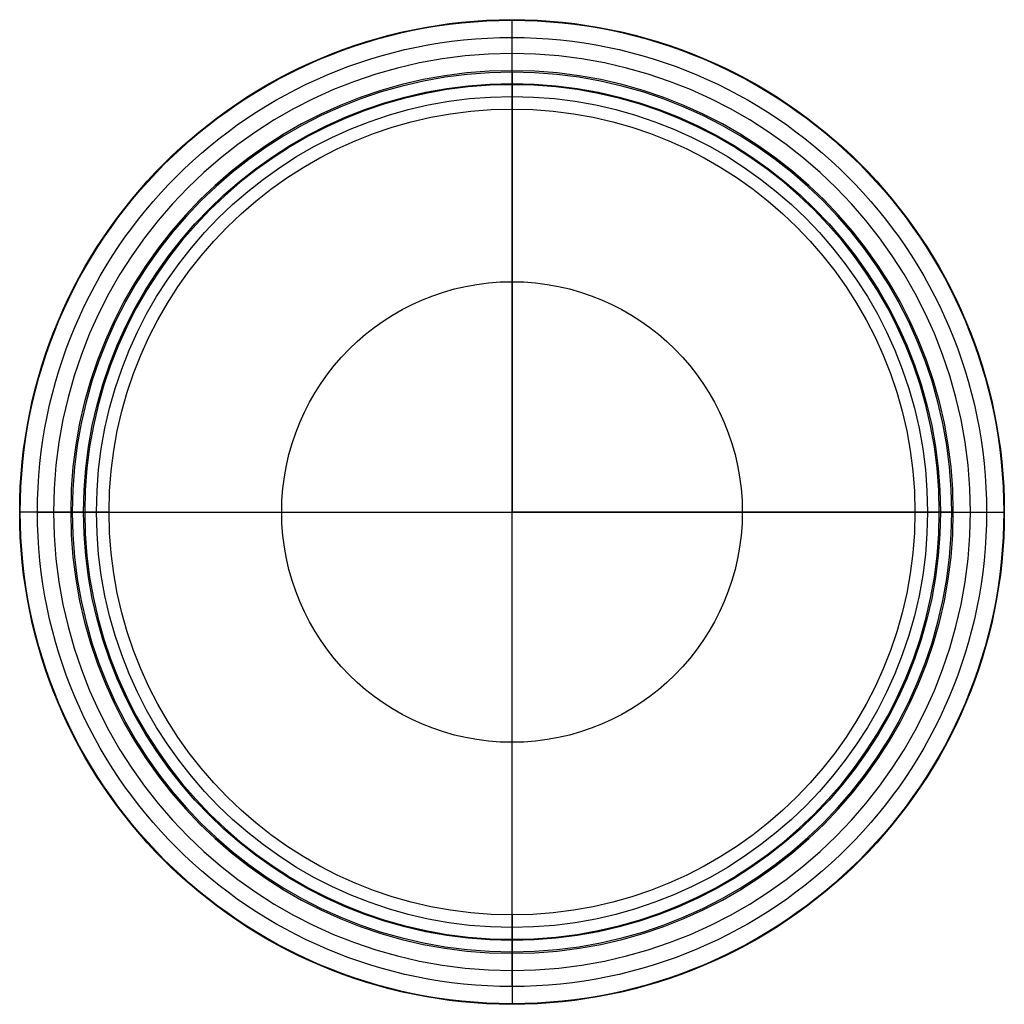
# Model space of a CAD drawing. Header units: millimetres. Extents: x -111 to 111, y -111 to 111.
import ezdxf

# ---------------------------------------------------------------- set-up
doc = ezdxf.new("R2010")
doc.units = ezdxf.units.MM
doc.layers.add('Pebosto bowl 22', color=18, linetype='Continuous', true_color=0x000000)

msp = doc.modelspace()

# ---------------------------------------------------------------- linework, layer by layer
at = {"layer": 'Pebosto bowl 22', "color": 253, "true_color": 0x9ca8ab}
for p, q in [((0, 103.35, 33.02), (0, 110.85, 5.04)), ((0, 99.16), (0, 106.99)), ((0, 93.67, -3.83), (0, 96.33, -1.17)), ((0, -90.84, -5), (0, 90.84, -5)), ((-103.35, 0, 33.02), (-110.85, 0, 5.04)), ((-106.99, 0), (-99.16, 0)), ((-93.67, 0, -3.83), (-96.33, 0, -1.17)), ((-90.84, 0, -5), (90.84, 0, -5)), ((93.67, 0, -3.83), (96.33, 0, -1.17)), ((99.16, 0), (106.99, 0)), ((103.35, 0, 33.02), (110.85, 0, 5.04)), ((0, -93.67, -3.83), (0, -96.33, -1.17)), ((0, -106.99), (0, -99.16)), ((0, -103.35, 33.02), (0, -110.85, 5.04))]:
    msp.add_line(p, q, dxfattribs=at)
for centre, radius in [((0, 0, 4), 110.99), ((0, 0), 106.99), ((0, 0, -3.83), 93.67), ((0, 0, -5), 90.84), ((0, 0, 10.52), 51.92)]:
    msp.add_circle(centre, radius, dxfattribs=at)
at = {"layer": 'Pebosto bowl 22', "color": 253, "true_color": 0x9ca8ab, "extrusion": (0, 0, -1)}
for centre, radius in [((0, 0, -33.02), 103.35), ((0, 0, -35.99), 99.49), ((0, 0), 99.16), ((0, 0, 1.17), 96.33)]:
    msp.add_circle(centre, radius, dxfattribs=at)
at = {"layer": 'Pebosto bowl 22', "color": 253, "true_color": 0x9ca8ab, "extrusion": (1, 0, 0)}
for centre, start, end in [((106.99, 4), 0, 15), ((106.99, 4), 270, 0), ((99.16, -4), 90, 135), ((90.84, -1), 270, 315), ((-99.49, 31.99), 43.6222, 165)]:
    msp.add_arc(centre, 4, start, end, dxfattribs=at)
at = {"layer": 'Pebosto bowl 22', "color": 253, "true_color": 0x9ca8ab, "extrusion": (0, 0, -1)}
for centre, radius, start, end in [((0, 0, -5.04), 110.85, 0, 180), ((0, 0, -34.75), 96.59, 0, 180), ((0, 0, -5.04), 110.85, 180, 0), ((0, 0, -34.75), 96.59, 180, 0)]:
    msp.add_arc(centre, radius, start, end, dxfattribs=at)
at = {"layer": 'Pebosto bowl 22', "color": 253, "true_color": 0x9ca8ab, "extrusion": (-1, 0, 0)}
for centre, start, end in [((-99.49, 31.99), 43.6222, 165), ((90.84, -1), 270, 315), ((99.16, -4), 90, 135), ((106.99, 4), 270, 0), ((106.99, 4), 0, 15)]:
    msp.add_arc(centre, 4, start, end, dxfattribs=at)
at = {"layer": 'Pebosto bowl 22', "color": 253, "true_color": 0x9ca8ab, "extrusion": (0, 1, 0)}
for centre, start, end in [((106.99, 4), 0, 15), ((106.99, 4), 270, 0), ((99.16, -4), 90, 135), ((90.84, -1), 270, 315), ((-99.49, 31.99), 43.6222, 165)]:
    msp.add_arc(centre, 4, start, end, dxfattribs=at)
at = {"layer": 'Pebosto bowl 22', "color": 253, "true_color": 0x9ca8ab, "extrusion": (0, -1, 0)}
for centre, start, end in [((-99.49, 31.99), 43.6222, 165), ((90.84, -1), 270, 315), ((99.16, -4), 90, 135), ((106.99, 4), 270, 0), ((106.99, 4), 0, 15)]:
    msp.add_arc(centre, 4, start, end, dxfattribs=at)
at = {"layer": 'Pebosto bowl 22', "color": 253, "true_color": 0x9ca8ab, "extrusion": (-1, 0, 0)}
for points in [[(0, 96.59, 34.75), (0, 71.55, 8.47), (0, 34.69, 6), (0, 0, 6)], [(0, -96.59, 34.75), (0, -71.55, 8.47), (0, -34.69, 6), (0, 0, 6)]]:
    msp.add_open_spline(points, degree=3, dxfattribs=at)
at = {"layer": 'Pebosto bowl 22', "color": 253, "true_color": 0x9ca8ab, "extrusion": (0, 1, 0)}
for points in [[(-96.59, 0, 34.75), (-71.55, 0, 8.47), (-34.69, 0, 6), (0, 0, 6)], [(96.59, 0, 34.75), (71.55, 0, 8.47), (34.69, 0, 6), (0, 0, 6)]]:
    msp.add_open_spline(points, degree=3, dxfattribs=at)

doc.saveas('drawing.dxf')
